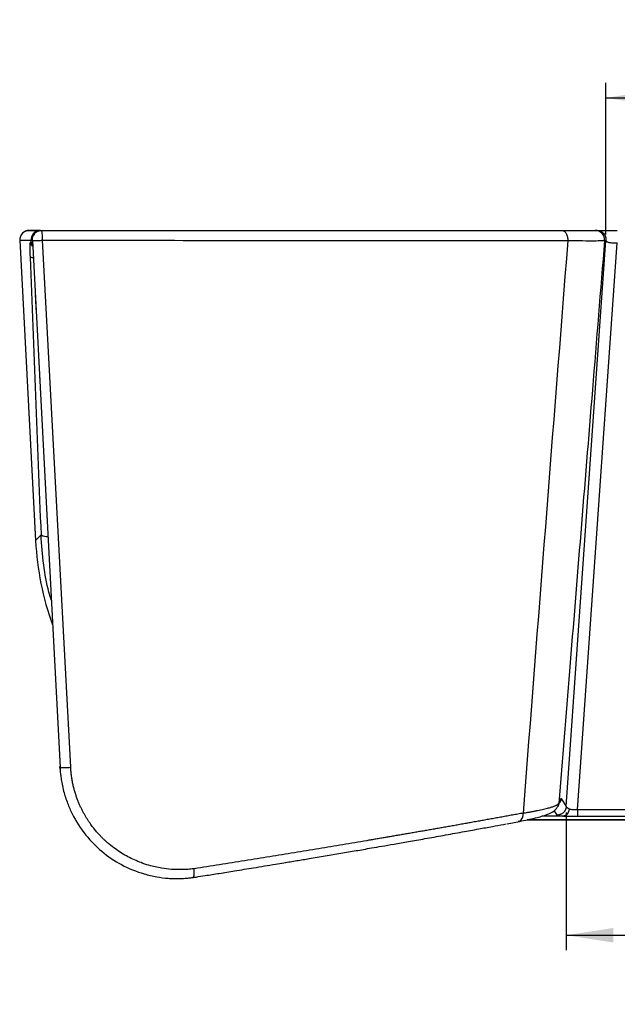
# Model space of a CAD drawing. Header units: millimetres. Extents: x 0 to 1118, y 0 to 848.
# Tile 7 of 17: x 179 to 306, y 640 to 848. Entities that reach past the tile are written whole.
import ezdxf

# ---------------------------------------------------------------- set-up
doc = ezdxf.new("R2010")
doc.units = ezdxf.units.MM
doc.layers.add('DIMENSIONS', color=140, linetype='Continuous', lineweight=25)
doc.styles.add('SLDTEXTSTYLE0', font='TXT', dxfattribs={"width": 0.75})
doc.dimstyles.new('SLDDIMSTYLE0', dxfattribs={"dimtxt": 10, "dimasz": 10, "dimexe": 0, "dimexo": 0.0625, "dimgap": 2.5, "dimtad": 0, "dimtih": 1, "dimtoh": 1, "dimdec": 1, "dimrnd": 1e-09, "dimzin": 12, "dimdsep": 46, "dimtxsty": 'SLDTEXTSTYLE0', "dimsah": 1, "dimcen": 0.09, "dimadec": 0, "dimazin": 3, "dimtfac": 1, "dimtdec": 1, "dimtofl": 0, "dimtmove": 0, "dimatfit": 3, "dimfxl": 0, "dimfrac": 2, "dimtolj": 1, "dimtzin": 12, "dimarcsym": 0})

# ---------------------------------------------------------------- blocks, each defined once
blk = doc.blocks.new('_D')
at = {"layer": 'DIMENSIONS'}
for p, q in [((303.18, 802.78), (303.18, 834.93)), ((523.55, 802.78), (523.55, 834.93)), ((400.43, 833.22), (397.39, 833.22)), ((397.39, 833.22), (397.39, 817.35)), ((426.29, 833.22), (429.34, 833.22)), ((429.34, 833.22), (429.34, 817.35)), ((303.18, 831.75), (392.31, 831.75)), ((523.55, 831.75), (434.41, 831.75)), ((397.39, 817.35), (400.43, 817.35)), ((429.34, 817.35), (426.29, 817.35))]:
    blk.add_line(p, q, dxfattribs=at)
for points in [[(303.18, 831.75), (313.18, 830.21), (313.18, 833.29)], [(523.55, 831.75), (513.55, 833.29), (513.55, 830.21)]]:
    blk.add_solid(points, dxfattribs=at)
at = {"layer": 'DIMENSIONS', "char_height": 10, "attachment_point": 1, "style": 'SLDTEXTSTYLE0'}
for s, insert in [('220.4', (396.74, 848.14)), ('8.68', (400.43, 830.24))]:
    blk.add_mtext(s, dxfattribs=dict(at, insert=insert))
blk = doc.blocks.new('_D_1')
at = {"layer": 'DIMENSIONS'}
for p, q in [((294.76, 680.27), (294.76, 651.08)), ((531.97, 680.27), (531.97, 651.08)), ((400.43, 655.73), (397.39, 655.73)), ((397.39, 655.73), (397.39, 639.86)), ((426.29, 655.73), (429.34, 655.73)), ((429.34, 655.73), (429.34, 639.86)), ((294.76, 654.26), (392.31, 654.26)), ((531.97, 654.26), (434.41, 654.26)), ((397.39, 639.86), (400.43, 639.86)), ((429.34, 639.86), (426.29, 639.86))]:
    blk.add_line(p, q, dxfattribs=at)
for points in [[(294.76, 654.26), (304.76, 652.72), (304.76, 655.8)], [(531.97, 654.26), (521.97, 655.8), (521.97, 652.72)]]:
    blk.add_solid(points, dxfattribs=at)
at = {"layer": 'DIMENSIONS', "char_height": 10, "attachment_point": 1, "style": 'SLDTEXTSTYLE0'}
for s, insert in [('237.2', (396.74, 670.65)), ('9.34', (400.43, 652.75))]:
    blk.add_mtext(s, dxfattribs=dict(at, insert=insert))

msp = doc.modelspace()

# ---------------------------------------------------------------- linework, layer by layer
for p, q in [((180.87, 803.67), (183.25, 803.67)), ((181, 803.68), (183.08, 803.68)), ((183.26, 803.66), (182.88, 803.64)), ((300.89, 803.67), (301.19, 803.67)), ((178.87, 801.57), (181.26, 801.57)), ((178.87, 801.57), (182.21, 737.9)), ((181.28, 801.12), (181.26, 801.57)), ((181.53, 801.57), (181.57, 801.55)), ((182.01, 802.81), (182.09, 802.81)), ((189.67, 689.86), (183.67, 801.57)), ((294.76, 681.54), (303.18, 801.51)), ((302.88, 801.51), (303.18, 801.51)), ((181.28, 801.12), (181.09, 801.12)), ((297.15, 680.82), (305.59, 801.02)), ((182.12, 790.26), (182.12, 790.26)), ((183.03, 772.56), (183.06, 772.37)), ((183.37, 739.12), (182.21, 737.9)), ((187.38, 690.03), (187.46, 688.78)), ((187.39, 689.84), (187.38, 690.03)), ((293.02, 681.61), (293.39, 682.53)), ((293.38, 682.53), (293.52, 683.1)), ((293.68, 683.23), (294.76, 681.54)), ((292.17, 680.64), (292.77, 679.71)), ((293.17, 682.22), (293.02, 681.64)), ((529.57, 680.82), (297.15, 680.82)), ((297.15, 680.82), (297.15, 679.47)), ((282.22, 677.91), (284.83, 678.39)), ((540.29, 678.73), (286.44, 678.73)), ((286.56, 678.75), (540.17, 678.75)), ((289.67, 679.54), (294.07, 679.54)), ((297.15, 679.47), (529.57, 679.47))]:
    msp.add_line(p, q)
at = {"flags": 128}
for points in [[(181.56, 801.55), (184.4, 747.43), (187.43, 689.82)], [(284.83, 678.39), (284.8, 678.38), (284.57, 678.35)]]:
    msp.add_lwpolyline(points, dxfattribs=at)
for centre, radius, start, end in [((183.25, 801.67), 2, 100.8175, 183.0274), ((176.65, 802.17), 7.04, 355.9491, 12.3199), ((300.88, 801.67), 2, 355.2293, 89.9773), ((156.29, 801.67), 27.38, 359.8016, 0.0081), ((182.09, 801.17), 1, 182.9788, 240.754), ((182.28, 801.17), 1, 182.9869, 226.4417), ((184.62, 741.1), 2.33, 237.7882, 275.739), ((293.77, 681.2), 1.69, 279.9894, 352.4401), ((284.02, 679.79), 1.61, 299.8894, 12.9635)]:
    msp.add_arc(centre, radius, start, end)
for centre, major_axis, ratio, start_param, end_param in [((180.87, 801.67), (-2, 0), 0.998626, 4.712389, 6.335473), ((244.7, 741.34), (43.13, 45.45), 0.9974, 2.383674, 2.676257)]:
    msp.add_ellipse(centre, major_axis=major_axis, ratio=ratio, start_param=start_param, end_param=end_param)
for points, knots in [([(180.12, 803.47), (180.13, 803.47), (180.24, 803.56), (180.48, 803.62), (180.71, 803.64), (180.8, 803.65)], [0, 0, 0, 0, 0.030414, 0.609945, 1, 1, 1, 1]), ([(181.53, 801.57), (181.52, 801.81), (181.55, 802.07), (181.73, 802.59), (181.88, 802.84), (182.27, 803.26), (182.52, 803.42), (183.02, 803.63), (183.29, 803.67), (183.53, 803.67)], [0, 0, 0, 0, 0.25, 0.25, 0.5, 0.5, 0.75, 0.75, 1, 1, 1, 1]), ([(183.53, 803.67), (184.03, 803.67), (185.02, 803.67), (186.51, 803.67), (188, 803.67), (189.49, 803.67), (190.98, 803.67), (192.46, 803.67), (193.94, 803.67), (195.43, 803.67), (196.9, 803.67), (200.35, 803.67), (205.77, 803.67), (213.11, 803.67), (220.41, 803.67), (227.63, 803.67), (234.76, 803.67), (241.78, 803.67), (248.7, 803.67), (255.53, 803.67), (262.24, 803.67), (267.44, 803.67), (271.2, 803.67), (273.55, 803.67), (275.89, 803.67), (278.21, 803.67), (280.5, 803.67), (282.78, 803.67), (285.04, 803.67), (287.28, 803.67), (289.49, 803.67), (291.69, 803.67), (293.14, 803.67), (293.87, 803.67)], [0, 0, 0, 0, 0.012515, 0.025021, 0.03752, 0.050011, 0.062495, 0.074973, 0.087446, 0.099915, 0.112379, 0.12484, 0.187231, 0.249847, 0.312566, 0.375235, 0.437715, 0.500015, 0.562233, 0.624568, 0.686991, 0.749501, 0.772299, 0.79508, 0.817848, 0.840607, 0.863361, 0.886114, 0.908869, 0.931632, 0.954405, 0.977193, 1, 1, 1, 1]), ([(293.87, 803.67), (294.02, 803.67), (294.18, 803.62), (294.49, 803.41), (294.64, 803.24), (294.88, 802.8), (294.97, 802.54), (295.08, 802.01), (295.09, 801.74), (295.08, 801.5)], [0, 0, 0, 0, 0.25, 0.25, 0.5, 0.5, 0.75, 0.75, 1, 1, 1, 1]), ([(293.87, 803.67), (293.98, 803.67), (294.21, 803.67), (294.55, 803.67), (294.88, 803.67), (295.21, 803.67), (295.52, 803.67), (295.83, 803.67), (296.13, 803.67), (296.42, 803.67), (297.04, 803.67), (297.92, 803.67), (298.92, 803.67), (299.73, 803.67), (300.22, 803.67), (300.5, 803.67), (300.65, 803.67), (300.76, 803.67), (300.85, 803.67), (300.87, 803.67), (300.89, 803.67)], [0, 0, 0, 0, 0.027924, 0.055767, 0.083545, 0.111276, 0.138975, 0.16666, 0.194347, 0.222053, 0.249794, 0.375069, 0.499917, 0.624755, 0.750099, 0.800012, 0.849862, 0.899744, 0.949758, 1, 1, 1, 1]), ([(301.19, 803.67), (301.42, 803.67), (301.67, 803.63), (302.17, 803.43), (302.42, 803.27), (302.83, 802.85), (302.98, 802.59), (303.17, 802.05), (303.2, 801.76), (303.18, 801.51)], [0, 0, 0, 0, 0.25, 0.25, 0.5, 0.5, 0.75, 0.75, 1, 1, 1, 1]), ([(301.19, 803.67), (301.19, 803.67), (301.2, 803.67), (301.22, 803.67), (301.26, 803.67), (301.3, 803.67), (301.36, 803.67), (301.42, 803.67), (301.5, 803.67), (301.6, 803.67), (301.72, 803.67), (301.91, 803.67), (302.19, 803.67), (302.64, 803.67), (303.23, 803.67), (303.86, 803.67), (304.38, 803.67), (304.78, 803.67), (305.18, 803.67), (305.45, 803.67), (305.59, 803.67)], [0, 0, 0, 0, 0.033586, 0.066854, 0.099875, 0.132721, 0.165465, 0.198183, 0.230948, 0.263835, 0.307325, 0.350762, 0.436122, 0.520102, 0.642081, 0.76475, 0.823665, 0.882141, 0.940736, 1, 1, 1, 1]), ([(181.57, 801.55), (181.58, 801.55), (181.59, 801.54), (181.71, 801.53), (181.9, 801.52), (182.19, 801.52), (182.51, 801.53), (182.88, 801.54), (183.26, 801.55), (183.54, 801.57), (183.67, 801.57)], [0, 0, 0, 0, 0.069322, 0.1710803, 0.325329, 0.4473882, 0.6084438, 0.7236709, 0.8632959, 1, 1, 1, 1]), ([(183.67, 801.57), (203.76, 801.56), (223.64, 801.55), (251.89, 801.53), (261.05, 801.52), (278.64, 801.51), (287.08, 801.5), (295.08, 801.5)], [0, 0, 0, 0, 0.5, 0.5, 0.75, 0.75, 1, 1, 1, 1]), ([(302.88, 801.51), (302.02, 790.97), (300.34, 770.3), (297.86, 739.88), (295.48, 710.65), (293.93, 691.57), (293.17, 682.22)], [0, 0, 0, 0, 0.2649926, 0.51999, 0.7649925, 1, 1, 1, 1]), ([(295.08, 801.5), (296.24, 801.49), (297.3, 801.49), (299.18, 801.48), (299.99, 801.48), (301.33, 801.48), (301.86, 801.49), (302.6, 801.49), (302.82, 801.5), (302.88, 801.51)], [0, 0, 0, 0, 0.25, 0.25, 0.5, 0.5, 0.75, 0.75, 1, 1, 1, 1]), ([(303.18, 801.51), (303.18, 801.49), (303.18, 801.46), (303.2, 801.43), (303.23, 801.39), (303.26, 801.36), (303.3, 801.33), (303.33, 801.31), (303.37, 801.28), (303.46, 801.23), (303.64, 801.17), (303.96, 801.09), (304.33, 801.04), (304.69, 801.02), (305.01, 801.01), (305.3, 801.01), (305.49, 801.02), (305.59, 801.02)], [0, 0, 0, 0, 0.047849, 0.092562, 0.134118, 0.17251, 0.207742, 0.239826, 0.268787, 0.294647, 0.431502, 0.553185, 0.671926, 0.782848, 0.855565, 0.92792, 1, 1, 1, 1]), ([(181.09, 801.12), (181.08, 801.12), (181.08, 801.12), (181.07, 801.1), (181.06, 801.08), (181.05, 801.04), (181.03, 800.96), (181.02, 800.83), (181.01, 800.61), (181, 800.29), (181, 799.87), (181, 799.52), (181.01, 799.18), (181.02, 798.83), (181.03, 798.46), (181.04, 798.21), (181.04, 798.07), (181.04, 798.02)], [0, 0, 0, 0, 0.036171, 0.072369, 0.108591, 0.144839, 0.215743, 0.286559, 0.363005, 0.501023, 0.617842, 0.70093, 0.752974, 0.849066, 0.922126, 0.972439, 1, 1, 1, 1]), ([(181.59, 800.45), (181.59, 800.47), (181.58, 800.53), (181.58, 800.63), (181.57, 800.77), (181.56, 800.93), (181.56, 801.06), (181.55, 801.12)], [0, 0, 0, 0, 0.140066, 0.305148, 0.495225, 0.746397, 1, 1, 1, 1]), ([(181.73, 797.85), (181.63, 797.85), (181.54, 797.86), (181.38, 797.88), (181.3, 797.89), (181.12, 797.94), (181.06, 797.98), (181.04, 798.02)], [0, 0, 0, 0, 0.25, 0.25, 0.5, 0.5, 1, 1, 1, 1]), ([(182.14, 789.91), (182.15, 789.8), (182.16, 789.5), (182.23, 788.3), (182.29, 787.12), (182.32, 786.53)], [0, 0, 0, 0, 0.20361, 0.603933, 1, 1, 1, 1]), ([(185.57, 725.21), (185.39, 725.8), (184.64, 728.28), (183.83, 732.93), (183.53, 737.01), (183.37, 739.12)], [0, 0, 0, 0, 0.129911, 0.549239, 1, 1, 1, 1]), ([(187.39, 689.84), (187.4, 689.68), (187.42, 689.27), (187.49, 688.51), (187.61, 687.5), (187.83, 686.23), (188.24, 684.42), (188.93, 682.3), (190.34, 679.09), (192.63, 675.52), (196.22, 671.87), (200.41, 669.04), (204.45, 667.4), (207.82, 666.62), (209.92, 666.35), (211.59, 666.27), (212.91, 666.27), (214.13, 666.34), (215, 666.43), (215.42, 666.48), (215.55, 666.5)], [0, 0, 0, 0, 0.011698, 0.029827, 0.054392, 0.085395, 0.122826, 0.187815, 0.2458, 0.375994, 0.492632, 0.615983, 0.743205, 0.810885, 0.870887, 0.899577, 0.935285, 0.968632, 0.990199, 1, 1, 1, 1]), ([(187.43, 689.82), (187.47, 689.81), (187.57, 689.81), (187.85, 689.8), (188.04, 689.8), (188.48, 689.8), (188.72, 689.81), (189.21, 689.83), (189.45, 689.84), (189.67, 689.86)], [0, 0, 0, 0, 0.25, 0.25, 0.5, 0.5, 0.75, 0.75, 1, 1, 1, 1]), ([(215.85, 668.37), (215.7, 668.35), (215.38, 668.31), (214.85, 668.25), (214.24, 668.21), (213.55, 668.17), (212.78, 668.16), (211.93, 668.17), (210.64, 668.24), (208.72, 668.47), (206.56, 668.96), (204.17, 669.76), (202.23, 670.63), (199.98, 671.93), (198.68, 672.87), (197.83, 673.57), (197.8, 673.6), (197.74, 673.65), (197.67, 673.71), (197.58, 673.79), (197.47, 673.88), (197.34, 673.99), (197.19, 674.13), (197.03, 674.28), (196.85, 674.45), (196.65, 674.63), (196.43, 674.84), (196.2, 675.07), (195.96, 675.33), (195.7, 675.6), (195.43, 675.9), (195.15, 676.22), (194.85, 676.57), (194.55, 676.94), (194.24, 677.34), (193.93, 677.77), (193.61, 678.23), (193.28, 678.71), (192.96, 679.23), (192.64, 679.77), (192.32, 680.35), (192, 680.96), (191.69, 681.61), (191.4, 682.28), (191.11, 682.99), (190.85, 683.74), (190.6, 684.51), (190.37, 685.32), (190.16, 686.17), (189.99, 687.05), (189.84, 687.96), (189.73, 688.89), (189.69, 689.53), (189.67, 689.86)], [0, 0, 0, 0, 0.012052, 0.026259, 0.042623, 0.061144, 0.08182, 0.104651, 0.129631, 0.185519, 0.259143, 0.306078, 0.386579, 0.427113, 0.512038, 0.512524, 0.51368, 0.515506, 0.518002, 0.521168, 0.525004, 0.529509, 0.534684, 0.540528, 0.547042, 0.554224, 0.562076, 0.570596, 0.579784, 0.58964, 0.600164, 0.611356, 0.623215, 0.63574, 0.648933, 0.662791, 0.677316, 0.692506, 0.708361, 0.72488, 0.742063, 0.75991, 0.77842, 0.797593, 0.81743, 0.837931, 0.859097, 0.880929, 0.903427, 0.926589, 0.950408, 0.974881, 1, 1, 1, 1]), ([(293.17, 682.22), (293.21, 682.32), (293.29, 682.51), (293.4, 682.8), (293.48, 683), (293.52, 683.1)], [0, 0, 0, 0, 0.337824, 0.671156, 1, 1, 1, 1]), ([(293.68, 683.23), (293.64, 682.99), (293.59, 682.62), (293.35, 682.34), (293.27, 682.24)], [0, 0, 0, 0, 0.658045, 1, 1, 1, 1]), ([(293.52, 683.1), (293.53, 683.12), (293.55, 683.15), (293.57, 683.19), (293.59, 683.23), (293.61, 683.25), (293.63, 683.26), (293.66, 683.26), (293.67, 683.24), (293.68, 683.23)], [0, 0, 0, 0, 0.122931, 0.246106, 0.369582, 0.493417, 0.661862, 0.830675, 1, 1, 1, 1]), ([(284.84, 678.39), (286.02, 678.63), (288.27, 679.08), (290.65, 679.8), (292.31, 680.57), (292.8, 681.29), (293.03, 681.64)], [0, 0, 0, 0, 0.288158, 0.550097, 0.787343, 1, 1, 1, 1]), ([(285.6, 680.15), (285.72, 680.17), (285.96, 680.21), (286.31, 680.27), (286.64, 680.33), (286.97, 680.38), (287.28, 680.44), (287.58, 680.5), (287.87, 680.55), (288.14, 680.6), (288.4, 680.65), (289.04, 680.78), (289.96, 680.98), (290.83, 681.2), (291.39, 681.35), (291.74, 681.46), (292.05, 681.56), (292.32, 681.67), (292.55, 681.77), (292.75, 681.86), (292.91, 681.96), (293.03, 682.05), (293.12, 682.14), (293.15, 682.2), (293.17, 682.22)], [0, 0, 0, 0, 0.027337, 0.054237, 0.080687, 0.106674, 0.132186, 0.157211, 0.18174, 0.205762, 0.229268, 0.252249, 0.380683, 0.502813, 0.554688, 0.606197, 0.657292, 0.70793, 0.758069, 0.80767, 0.856696, 0.905113, 0.95289, 1, 1, 1, 1]), ([(294.76, 681.54), (294.75, 681.49), (294.74, 681.4), (294.72, 681.26), (294.68, 681.12), (294.63, 680.98), (294.57, 680.84), (294.5, 680.71), (294.42, 680.58), (294.31, 680.44), (294.18, 680.29), (294.01, 680.13), (293.82, 680), (293.62, 679.9), (293.42, 679.82), (293.21, 679.75), (292.99, 679.72), (292.84, 679.71), (292.77, 679.71)], [0, 0, 0, 0, 0.046643, 0.094446, 0.143328, 0.193192, 0.243928, 0.295412, 0.347506, 0.400063, 0.467379, 0.550033, 0.636203, 0.700013, 0.775841, 0.850017, 0.924914, 1, 1, 1, 1]), ([(295.45, 680.98), (295.23, 681.05), (295.05, 681.14), (294.82, 681.33), (294.76, 681.43), (294.76, 681.54)], [0, 0, 0, 0, 0.5, 0.5, 1, 1, 1, 1]), ([(297.15, 680.82), (297.11, 680.81), (297.02, 680.81), (296.89, 680.81), (296.76, 680.81), (296.62, 680.81), (296.5, 680.81), (296.37, 680.82), (296.21, 680.83), (296.03, 680.86), (295.82, 680.89), (295.63, 680.93), (295.51, 680.96), (295.45, 680.98)], [0, 0, 0, 0, 0.068276, 0.136487, 0.204665, 0.27284, 0.341046, 0.40933, 0.477757, 0.600033, 0.727686, 0.860984, 1, 1, 1, 1]), ([(285.6, 680.15), (285.22, 680.08), (284.47, 679.94), (283.33, 679.73), (282.21, 679.53), (281.08, 679.32), (279.96, 679.12), (278.84, 678.92), (277.72, 678.71), (276.61, 678.51), (275.5, 678.32), (274.4, 678.12), (273.3, 677.92), (272.2, 677.73), (271.11, 677.53), (270.03, 677.34), (268.95, 677.15), (267.87, 676.96), (266.8, 676.77), (265.74, 676.59), (264.68, 676.4), (263.62, 676.22), (262.57, 676.04), (261.53, 675.86), (260.5, 675.68), (259.47, 675.5), (258.44, 675.33), (257.42, 675.15), (256.41, 674.98), (255.41, 674.81), (254.41, 674.64), (253.42, 674.47), (251.93, 674.22), (249.92, 673.88), (247.39, 673.46), (244.84, 673.03), (242.28, 672.61), (239.7, 672.18), (237.1, 671.76), (234.49, 671.33), (231.87, 670.91), (229.23, 670.48), (226.58, 670.06), (223.91, 669.63), (221.24, 669.21), (218.55, 668.79), (216.75, 668.51), (215.85, 668.37)], [0, 0, 0, 0, 0.01824, 0.03634, 0.0543, 0.07212, 0.0898, 0.10734, 0.124739, 0.141999, 0.159118, 0.176096, 0.192934, 0.209632, 0.22619, 0.242607, 0.258884, 0.275021, 0.291018, 0.306874, 0.32259, 0.338166, 0.353602, 0.368898, 0.384053, 0.399068, 0.413943, 0.428678, 0.443273, 0.457727, 0.472041, 0.486215, 0.500249, 0.53595, 0.571651, 0.60735, 0.64305, 0.678748, 0.714446, 0.750143, 0.785839, 0.821534, 0.857228, 0.892923, 0.928616, 0.964309, 1, 1, 1, 1]), ([(292.77, 679.71), (292.77, 679.7), (292.78, 679.7), (292.8, 679.69), (292.83, 679.67), (292.86, 679.66), (292.91, 679.65), (292.96, 679.64), (293.01, 679.63), (293.08, 679.62), (293.17, 679.61), (293.32, 679.59), (293.55, 679.57), (293.79, 679.56), (293.98, 679.55), (294.07, 679.54)], [0, 0, 0, 0, 0.06342, 0.125268, 0.185519, 0.244153, 0.301162, 0.356546, 0.410302, 0.462423, 0.512908, 0.640113, 0.763792, 0.883816, 1, 1, 1, 1]), ([(294.07, 679.54), (294.12, 679.54), (294.22, 679.53), (294.38, 679.52), (294.55, 679.52), (294.7, 679.51), (294.88, 679.5), (295.13, 679.5), (295.62, 679.48), (296.17, 679.48), (296.69, 679.47), (296.97, 679.47), (297.11, 679.47), (297.15, 679.47)], [0, 0, 0, 0, 0.063152, 0.1264395, 0.1898326, 0.2533062, 0.28992, 0.3793989, 0.506641, 0.756339, 0.8779173, 0.9634651, 1, 1, 1, 1]), ([(215.55, 666.49), (215.78, 666.53), (216.66, 666.67), (218.53, 666.96), (221.26, 667.4), (224.68, 667.95), (228.67, 668.6), (232.14, 669.17), (234.74, 669.6), (236.24, 669.85), (237.59, 670.07), (238.94, 670.29), (240.39, 670.54), (241.96, 670.8), (243.64, 671.08), (245.3, 671.36), (246.94, 671.64), (248.57, 671.92), (250.19, 672.19), (251.82, 672.47), (253.64, 672.79), (255.79, 673.16), (258.39, 673.61), (261.44, 674.15), (264.93, 674.76), (268.75, 675.44), (272.55, 676.13), (276.03, 676.76), (278.93, 677.3), (280.86, 677.65), (281.83, 677.83), (282.01, 677.87)], [0, 0, 0, 0, 0.009712, 0.036585, 0.078224, 0.124381, 0.180862, 0.247668, 0.273245, 0.292881, 0.312449, 0.331947, 0.351375, 0.376055, 0.400622, 0.425076, 0.449418, 0.473646, 0.497761, 0.521763, 0.547107, 0.579666, 0.61944, 0.666428, 0.720629, 0.782043, 0.84708, 0.903518, 0.951359, 0.9906, 1, 1, 1, 1]), ([(215.55, 666.5), (215.56, 666.5), (215.58, 666.5), (215.61, 666.52), (215.65, 666.54), (215.69, 666.58), (215.74, 666.67), (215.79, 666.82), (215.84, 667.05), (215.86, 667.32), (215.87, 667.6), (215.87, 667.83), (215.88, 668.02), (215.87, 668.19), (215.86, 668.31), (215.85, 668.37)], [0, 0, 0, 0, 0.038065, 0.081837, 0.131521, 0.187282, 0.249212, 0.391695, 0.500129, 0.625722, 0.750997, 0.822517, 0.876051, 0.94482, 1, 1, 1, 1])]:
    msp.add_open_spline(points, degree=3, knots=knots)
for points in [[(181.26, 801.57), (181.44, 801.57), (181.53, 801.57), (181.53, 801.57)], [(295.08, 801.5), (291.9, 761.05), (288.74, 720.6), (285.6, 680.15)], [(181.55, 801.12), (181.55, 801.12), (181.46, 801.12), (181.28, 801.12)], [(181.04, 798.02), (181.84, 778.32), (182.58, 758.83), (183.37, 739.12)], [(187.39, 689.84), (187.39, 689.83), (187.4, 689.83), (187.43, 689.82)]]:
    msp.add_open_spline(points, degree=3)

# ---------------------------------------------------------------- dimensions: what is measured, and where the dimension line sits
at = {"layer": 'DIMENSIONS'}
for base, p1, p2, picture, middle in [((523.55, 831.75), (303.18, 801.51), (523.55, 801.51), '_D', (413.36, 831.75)), ((531.97, 654.26), (294.76, 681.54), (531.97, 681.54), '_D_1', (413.36, 654.26))]:
    dim = msp.add_linear_dim(base=base, p1=p1, p2=p2, angle=0, dimstyle='SLDDIMSTYLE0', dxfattribs=at)
    dim.commit()
    dim.dimension.update_dxf_attribs({"geometry": picture, "text_midpoint": middle, "dimtype": 160})

doc.saveas('drawing.dxf')
